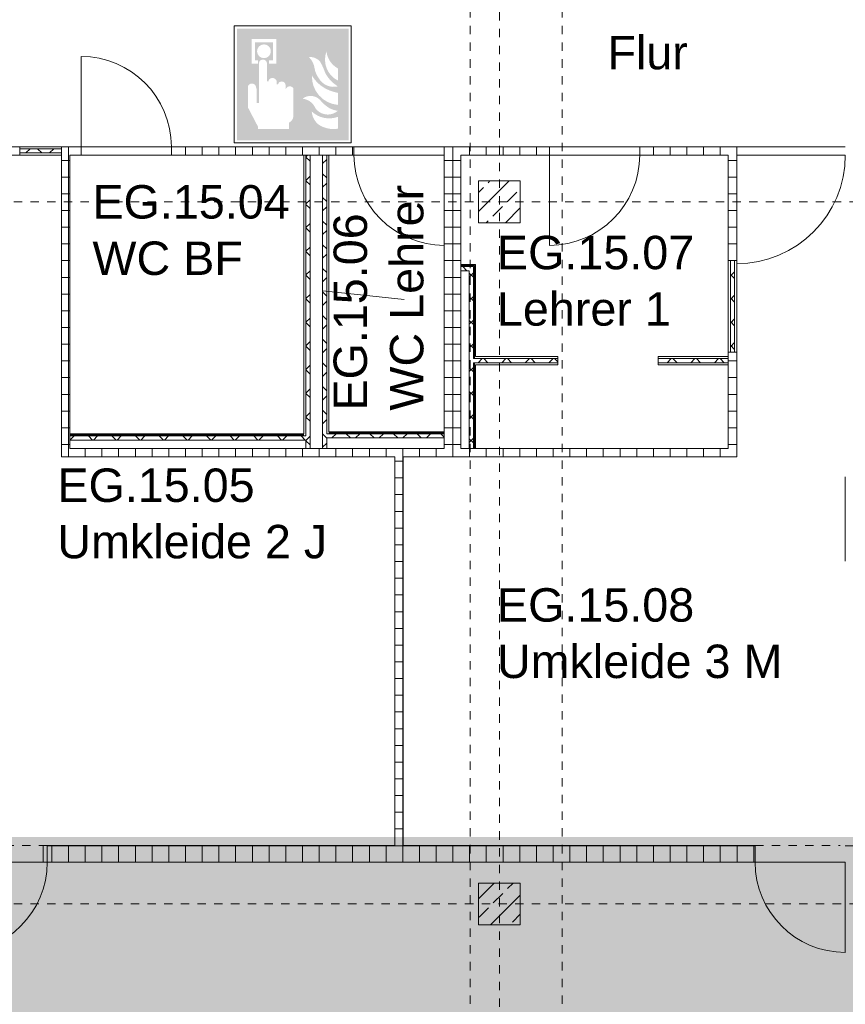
# Model space of a CAD drawing. Header units: metres. Extents: x -54 to 119, y -77 to 33.
# Tile 21 of 138: x -35.38 to -25.5, y -33.9 to -22.12. Entities that reach past the tile are written whole.
import ezdxf

# ---------------------------------------------------------------- set-up
doc = ezdxf.new("R2010")
doc.units = ezdxf.units.M
doc.linetypes.add('Rasterlinie', pattern=[0.019, 0.01, -0.003, 0.003, -0.003])
doc.linetypes.add('Über Schnittebene 1', pattern=[0.001, 0, -0.001])
for name, color, linetype, lineweight in [('A_Allgemeine Beschriftungen', 7, 'Continuous', 9), ('A_Detailelemente', 7, 'Continuous', 9), ('A_Geschossdecken', 7, 'Continuous', 9), ('A_Importierte Elemente in Familien', 7, 'Continuous', 9), ('A_Raster', 7, 'Continuous', 9), ('A_Räume_Beschriftung', 7, 'Continuous', 9), ('A_Tragwerksstützen_Stahlbeton', 7, 'Continuous', 18), ('A_Türen', 7, 'Continuous', 9), ('A_Wände', 7, 'Continuous', 9), ('A_Wände_Schraffur', 7, 'Continuous', 18)]:
    doc.layers.add(name, color=color, linetype=linetype, lineweight=lineweight)
doc.styles.add('Arial_B', font='txt', dxfattribs={"height": 0.3999999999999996})
pattern_1 = [(0, (0, 0), (0, 0.2), []), (90, (0, 0), (-0.2, 1.224646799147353e-17), [])]
pattern_2 = [(45, (0, 0), (-0.2283954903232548, 0.2283954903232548), []), (45, (0.228, 0), (-0.2283954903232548, 0.2283954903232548), [0.161, -0.081])]
pattern_3 = [(45, (0, 0), (-0.1414213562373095, 0.1414213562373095), []), (135, (0, 0), (-0.1414213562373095, -0.1414213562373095), [])]

# ---------------------------------------------------------------- blocks, each defined once
blk = doc.blocks.new('GSH_Tuer_I_1flg_SZ_OL - 1080x3000_2135_Voll-4498120-BS_Übersicht_EG_BRANDSCHUTZ')
at = {"layer": 'A_Türen'}
blk.add_line((0.5399999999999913, 1.144434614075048), (0.5399999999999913, 0.06443461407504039), dxfattribs=at)
at = {"layer": 'A_Türen', "linetype": 'Über Schnittebene 1'}
for p, q in [((-0.540000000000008, 0.06443461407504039), (0.5399999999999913, 0.06443461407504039)), ((-0.540000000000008, -0.03556538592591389), (0.479999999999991, -0.03556538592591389))]:
    blk.add_line(p, q, dxfattribs=at)
at = {"layer": 'A_Türen'}
blk.add_arc((0.5399999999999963, 0.06443461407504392), 1.080000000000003, 90.00000000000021, 180.0000000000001, dxfattribs=at)
blk = doc.blocks.new('GSH_Tuer_I_1flg_SZ_OL - 1080x3000_2135_Voll-4496610-BS_Übersicht_EG_BRANDSCHUTZ')
at = {"layer": 'A_Türen', "linetype": 'Über Schnittebene 1'}
for p, q in [((-0.540000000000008, 0.03556538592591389), (0.479999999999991, 0.03556538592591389)), ((-0.540000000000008, -0.06443461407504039), (0.5399999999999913, -0.06443461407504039))]:
    blk.add_line(p, q, dxfattribs=at)
at = {"layer": 'A_Türen'}
blk.add_line((0.5399999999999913, -1.144434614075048), (0.5399999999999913, -0.06443461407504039), dxfattribs=at)
blk.add_arc((0.5399999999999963, -0.06443461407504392), 1.080000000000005, 179.9999999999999, 269.9999999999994, dxfattribs=at)
blk = doc.blocks.new('GSH_Tuer_I_1flg_SZ_OL - 1080x3000_2135_Voll-4498089-BS_Übersicht_EG_BRANDSCHUTZ')
at = {"layer": 'A_Türen', "linetype": 'Über Schnittebene 1'}
for p, q in [((-0.540000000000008, 0.03556538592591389), (0.479999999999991, 0.03556538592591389)), ((-0.540000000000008, -0.06443461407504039), (0.5399999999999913, -0.06443461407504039))]:
    blk.add_line(p, q, dxfattribs=at)
at = {"layer": 'A_Türen'}
blk.add_line((0.5399999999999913, -1.144434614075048), (0.5399999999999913, -0.06443461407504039), dxfattribs=at)
blk.add_arc((0.5399999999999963, -0.06443461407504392), 1.080000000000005, 179.9999999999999, 269.9999999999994, dxfattribs=at)
blk = doc.blocks.new('GSH_Tuer_I_1flg_SZ_OL - 1080x3200_2135_Voll-4240879-BS_Übersicht_EG_BRANDSCHUTZ')
at = {"layer": 'A_Türen'}
blk.add_line((0.5399999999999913, 1.194434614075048), (0.5399999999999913, 0.1144346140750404), dxfattribs=at)
at = {"layer": 'A_Türen', "linetype": 'Über Schnittebene 1'}
for p, q in [((-0.540000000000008, 0.1144346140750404), (0.5399999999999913, 0.1144346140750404)), ((-0.540000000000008, -0.0855653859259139), (0.479999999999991, -0.0855653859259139))]:
    blk.add_line(p, q, dxfattribs=at)
at = {"layer": 'A_Türen'}
blk.add_arc((0.5399999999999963, 0.1144346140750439), 1.080000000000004, 90.00000000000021, 180.0000000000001, dxfattribs=at)
blk = doc.blocks.new('GSH_Tuer_I_1flg_SZ_OL - 1080x3200_2135_Voll-4240625-BS_Übersicht_EG_BRANDSCHUTZ')
at = {"layer": 'A_Türen', "linetype": 'Über Schnittebene 1'}
for p, q in [((-0.540000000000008, 0.0855653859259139), (0.479999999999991, 0.0855653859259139)), ((-0.540000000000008, -0.1144346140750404), (0.5399999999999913, -0.1144346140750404))]:
    blk.add_line(p, q, dxfattribs=at)
at = {"layer": 'A_Türen'}
blk.add_line((0.5399999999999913, -1.194434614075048), (0.5399999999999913, -0.1144346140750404), dxfattribs=at)
blk.add_arc((0.5399999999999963, -0.1144346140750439), 1.080000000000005, 179.9999999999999, 269.9999999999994, dxfattribs=at)
blk = doc.blocks.new('GSH_Tuer_I_1flg_SZ_OL - 1300x3000_2135_Voll-6719861-BS_Übersicht_EG_BRANDSCHUTZ')
at = {"layer": 'A_Türen'}
blk.add_line((0.6499999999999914, 1.36443461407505), (0.6499999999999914, 0.06443461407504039), dxfattribs=at)
at = {"layer": 'A_Türen', "linetype": 'Über Schnittebene 1'}
for p, q in [((-0.6500000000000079, 0.06443461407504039), (0.6499999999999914, 0.06443461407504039)), ((-0.6500000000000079, -0.03556538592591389), (0.589999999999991, -0.03556538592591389))]:
    blk.add_line(p, q, dxfattribs=at)
at = {"layer": 'A_Türen'}
blk.add_arc((0.6499999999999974, 0.06443461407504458), 1.300000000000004, 90.00000000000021, 180.0000000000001, dxfattribs=at)
blk = doc.blocks.new('Brandmelder DIN ISO 23601 - Brandmelder-7036843-BS_Übersicht_EG_BRANDSCHUTZ')
at = {"layer": 'A_Importierte Elemente in Familien'}
h = blk.add_hatch(color=256, dxfattribs=at)
edge = h.paths.add_edge_path(flags=0)
edge.add_line((-0.002467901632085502, 0.002712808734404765), (-0.002467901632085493, 0.001238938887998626))
edge.add_line((-0.002467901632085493, 0.001238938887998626), (-0.002027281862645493, 0.001238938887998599))
edge.add_line((-0.002027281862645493, 0.001238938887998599), (-0.002027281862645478, -0.00112065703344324))
edge.add_line((-0.002155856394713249, -0.001120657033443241), (-0.002027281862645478, -0.00112065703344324))
edge.add_line((-0.002155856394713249, -0.001120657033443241), (-0.002155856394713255, -0.000303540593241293))
edge.add_line((-0.002155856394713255, -0.0003035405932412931), (-0.00221021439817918, -0.0001129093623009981))
edge.add_arc((-0.002446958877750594, -0.00019667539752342), 0.000251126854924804, 19.48503514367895, 160.6502538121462)
edge.add_line((-0.002683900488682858, -0.0001134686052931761), (-0.002683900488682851, -0.001373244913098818))
edge.add_line((-0.002683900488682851, -0.001373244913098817), (-0.002075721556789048, -0.002539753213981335))
edge.add_line((-0.002075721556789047, -0.002672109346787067), (-0.002075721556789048, -0.002539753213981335))
edge.add_line((-0.002075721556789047, -0.002672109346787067), (-0.0002212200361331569, -0.002672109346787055))
edge.add_line((-0.0002212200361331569, -0.002672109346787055), (-0.0002212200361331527, -0.003341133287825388))
edge.add_line((-0.0002212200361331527, -0.003341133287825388), (-0.003341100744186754, -0.003341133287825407))
edge.add_line((-0.003341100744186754, -0.003341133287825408), (-0.003341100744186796, 0.003341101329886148))
edge.add_line((-0.003341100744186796, 0.003341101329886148), (-0.0009763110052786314, 0.003341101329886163))
edge.add_line((-0.0009763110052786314, 0.003341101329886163), (-0.0009763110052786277, 0.002712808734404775))
edge.add_line((-0.0009763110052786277, 0.002712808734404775), (-0.002467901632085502, 0.002712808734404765))
h = blk.add_hatch(color=256, dxfattribs=at)
edge = h.paths.add_edge_path(flags=0)
edge.add_line((-0.0004104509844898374, -0.0002696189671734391), (-0.0003859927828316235, -0.000231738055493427))
edge.add_line((-0.000419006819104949, -0.0002847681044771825), (-0.0004104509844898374, -0.0002696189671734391))
edge = h.paths.add_edge_path(flags=0)
edge.add_line((-0.0008851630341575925, -4.099037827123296e-06), (-0.000885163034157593, 7.129604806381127e-06))
edge.add_line((-0.0009633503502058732, -4.099037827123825e-06), (-0.0008851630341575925, -4.099037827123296e-06))
edge = h.paths.add_edge_path(flags=0)
edge.add_line((-0.001441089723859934, 0.0001774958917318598), (-0.001441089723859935, 0.0002505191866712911))
edge.add_line((-0.001543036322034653, 0.0001774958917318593), (-0.001441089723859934, 0.0001774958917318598))
edge = h.paths.add_edge_path(flags=0)
edge.add_line((0.002021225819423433, 0.00196148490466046), (0.0009645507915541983, 0.001633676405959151))
edge.add_line((0.0009645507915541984, 0.001633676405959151), (0.001140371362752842, 0.0005473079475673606))
edge.add_line((0.001140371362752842, 0.0005473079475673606), (0.0005895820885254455, -0.0008552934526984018))
edge.add_line((0.0005895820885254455, -0.0008552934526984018), (0.001136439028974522, -0.001623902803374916))
edge.add_line((0.001136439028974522, -0.001623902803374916), (0.001136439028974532, -0.003341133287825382))
edge.add_line((0.001136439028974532, -0.003341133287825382), (-0.0002212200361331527, -0.00334113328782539))
edge.add_line((-0.0002212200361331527, -0.00334113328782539), (-0.0002212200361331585, -0.002287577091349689))
edge.add_arc((-0.0004260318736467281, -0.001868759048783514), 0.0004662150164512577, 296.0597167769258, 351.2581299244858)
edge.add_line((3.476716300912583e-05, -0.001939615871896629), (3.476716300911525e-05, -0.0002322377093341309))
edge.add_arc((-0.0001757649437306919, -0.0003601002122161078), 0.0002463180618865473, 31.27157321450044, 148.5923489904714)
edge.add_line((-0.0004313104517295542, -0.000284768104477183), (-0.000419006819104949, -0.0002847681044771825))
edge.add_line((-0.0004313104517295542, -0.000284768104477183), (-0.0004313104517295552, -1.72525404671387e-05))
edge.add_arc((-0.0006610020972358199, -5.653615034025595e-05), 0.0002330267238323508, 9.705258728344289, 164.1444958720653)
edge.add_line((-0.0009633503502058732, -4.099037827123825e-06), (-0.0009633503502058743, 0.0001935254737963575))
edge.add_arc((-0.00121357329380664, 0.0001268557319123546), 0.0002589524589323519, 14.91936452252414, 151.4743111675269)
edge.add_line((-0.001543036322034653, 0.0001774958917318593), (-0.00154303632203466, 0.00123893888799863))
edge.add_line((-0.00154303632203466, 0.00123893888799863), (-0.0009763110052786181, 0.001238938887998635))
edge.add_line((-0.0009763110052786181, 0.001238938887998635), (-0.0009763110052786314, 0.003341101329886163))
edge.add_line((-0.0009763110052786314, 0.003341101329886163), (0.002021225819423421, 0.003341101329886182))
edge.add_line((0.002021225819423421, 0.003341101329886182), (0.002021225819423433, 0.00196148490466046))
h = blk.add_hatch(color=256, dxfattribs=at)
edge = h.paths.add_edge_path(flags=0)
edge.add_line((0.003341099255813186, 0.00334110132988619), (0.003341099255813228, -0.003341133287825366))
edge.add_line((0.003341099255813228, -0.003341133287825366), (0.001136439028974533, -0.003341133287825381))
edge.add_line((0.001136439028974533, -0.003341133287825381), (0.001136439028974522, -0.001623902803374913))
edge.add_arc((0.002245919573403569, -0.001540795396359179), 0.001112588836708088, 184.2838313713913, 228.6293256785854)
edge.add_arc((0.002432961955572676, -0.001078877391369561), 0.00159142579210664, 234.5778982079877, 279.8555089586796)
edge.add_line((0.002705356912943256, -0.002646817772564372), (0.002705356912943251, -0.001941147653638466))
edge.add_line((0.002705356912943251, -0.001941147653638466), (0.002694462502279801, -0.001578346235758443))
edge.add_line((0.002694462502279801, -0.001578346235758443), (0.002705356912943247, -0.001226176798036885))
edge.add_line((0.002705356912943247, -0.001226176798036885), (0.002705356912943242, -0.0005055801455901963))
edge.add_line((0.002705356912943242, -0.0005055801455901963), (0.002702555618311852, -0.0001150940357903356))
edge.add_line((0.002702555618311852, -0.0001150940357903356), (0.002705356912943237, 0.0002291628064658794))
edge.add_line((0.002705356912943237, 0.0002291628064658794), (0.002705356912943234, 0.000951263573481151))
edge.add_arc((0.003490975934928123, 0.002307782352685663), 0.001567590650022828, 224.4196320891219, 239.9230017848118, ccw=False)
edge.add_arc((0.003312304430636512, 0.002106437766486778), 0.001299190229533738, 186.4059159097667, 223.5925616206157, ccw=False)
edge.add_line((0.002021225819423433, 0.001961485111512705), (0.002021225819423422, 0.003341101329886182))
edge.add_line((0.002021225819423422, 0.003341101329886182), (0.003341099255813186, 0.00334110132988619))
h = blk.add_hatch(color=256, dxfattribs=at)
edge = h.paths.add_edge_path(flags=0)
edge.add_line((-0.002254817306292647, 0.001975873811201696), (-0.002135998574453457, 0.001975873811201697))
edge.add_line((-0.002254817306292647, 0.001975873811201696), (-0.00225481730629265, 0.002516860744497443))
edge.add_line((-0.00225481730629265, 0.002516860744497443), (-0.001189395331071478, 0.002516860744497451))
edge.add_line((-0.001189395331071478, 0.002516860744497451), (-0.001189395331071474, 0.001975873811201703))
edge.add_line((-0.001311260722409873, 0.001975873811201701), (-0.001189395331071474, 0.001975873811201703))
edge.add_arc((-0.001723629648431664, 0.001981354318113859), 0.0004124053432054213, 359.2385667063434, 540.7614332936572)
h = blk.add_hatch(color=256, dxfattribs=at)
edge = h.paths.add_edge_path(flags=0)
edge.add_arc((-0.001723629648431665, 0.001981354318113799), 0.0004124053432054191, 180.7614332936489, 359.238566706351)
edge.add_line((-0.001189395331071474, 0.001975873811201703), (-0.001311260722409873, 0.001975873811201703))
edge.add_line((-0.001189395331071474, 0.001975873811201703), (-0.001189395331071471, 0.001434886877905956))
edge.add_line((-0.001189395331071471, 0.001434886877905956), (-0.001428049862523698, 0.001434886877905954))
edge.add_line((-0.001428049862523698, 0.001434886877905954), (-0.001428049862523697, 0.001238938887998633))
edge.add_line((-0.00154303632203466, 0.001238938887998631), (-0.001428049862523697, 0.001238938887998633))
edge.add_arc((-0.001785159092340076, 0.001244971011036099), 0.0002421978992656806, 358.5728574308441, 541.4271425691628)
edge.add_line((-0.002088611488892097, 0.001238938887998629), (-0.002027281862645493, 0.0012389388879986))
edge.add_line((-0.002088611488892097, 0.001238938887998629), (-0.002088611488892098, 0.00143488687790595))
edge.add_line((-0.002088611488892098, 0.00143488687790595), (-0.002254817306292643, 0.001434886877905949))
edge.add_line((-0.002254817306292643, 0.001434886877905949), (-0.002254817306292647, 0.001975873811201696))
edge.add_line((-0.002254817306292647, 0.001975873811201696), (-0.002135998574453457, 0.001975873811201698))
h = blk.add_hatch(color=256, dxfattribs=at)
edge = h.paths.add_edge_path(flags=0)
edge.add_arc((0.003327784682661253, 0.001482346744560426), 0.001399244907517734, 159.8611230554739, 243.5874614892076)
edge.add_line((0.002705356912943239, 0.0002291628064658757), (0.002702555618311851, -0.0001150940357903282))
edge.add_arc((0.00371151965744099, 0.001593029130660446), 0.001983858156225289, 205.7146269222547, 239.4302581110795, ccw=False)
edge.add_arc((-0.001008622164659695, -0.0002391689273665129), 0.003089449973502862, 18.32656048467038, 31.17235520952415)
edge.add_arc((0.001044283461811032, 0.0008715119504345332), 0.0007663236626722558, 39.59896584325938, 95.97218717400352)
edge.add_line((0.0009645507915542, 0.001633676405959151), (0.002021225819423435, 0.00196148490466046))
h = blk.add_hatch(color=256, dxfattribs=at)
edge = h.paths.add_edge_path(flags=0)
edge.add_arc((0.002682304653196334, 0.00119282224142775), 0.001395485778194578, 189.6059068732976, 216.7551333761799)
edge.add_arc((0.002446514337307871, 0.0008750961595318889), 0.001022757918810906, 210.3855511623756, 284.4978676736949)
edge.add_line((0.002702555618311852, -0.0001150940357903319), (0.002705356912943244, -0.0005055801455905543))
edge.add_arc((0.003218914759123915, 0.002198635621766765), 0.002752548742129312, 242.9553600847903, 259.2470052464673, ccw=False)
edge.add_arc((0.002966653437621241, 0.001607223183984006), 0.002111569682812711, 210.1294976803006, 241.75515556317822, ccw=False)
edge.add_line((0.00114037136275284, 0.0005473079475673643), (0.0009645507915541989, 0.001633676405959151))
edge.add_arc((0.0001178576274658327, 0.0007804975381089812), 0.001201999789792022, 8.586404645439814, 45.21860566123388, ccw=False)
h = blk.add_hatch(color=256, dxfattribs=at)
edge = h.paths.add_edge_path(flags=0)
edge.add_line((0.002705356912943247, -0.001226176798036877), (0.002694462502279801, -0.001578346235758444))
edge.add_arc((0.002879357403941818, -0.0001194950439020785), 0.001470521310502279, 242.0142221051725, 262.77683994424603, ccw=False)
edge.add_arc((0.003389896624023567, 0.0005059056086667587), 0.002267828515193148, 220.2675334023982, 238.0351821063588, ccw=False)
edge.add_arc((0.001070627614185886, -0.001458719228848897), 0.0007717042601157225, 40.26753340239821, 128.5615330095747)
edge.add_line((0.000589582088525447, -0.0008552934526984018), (0.001140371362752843, 0.0005473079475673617))
edge.add_arc((0.002844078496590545, 0.0004649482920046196), 0.001696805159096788, 177.2323940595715, 265.3105741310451)
h = blk.add_hatch(color=256, dxfattribs=at)
edge = h.paths.add_edge_path(flags=0)
edge.add_arc((0.002095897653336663, -0.0008907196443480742), 0.0009116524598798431, 214.9220074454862, 311.0389025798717)
edge.add_line((0.002694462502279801, -0.001578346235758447), (0.002705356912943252, -0.001941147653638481))
edge.add_arc((0.002179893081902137, -0.000491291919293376), 0.001540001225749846, 227.3461867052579, 289.9217778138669, ccw=False)
edge.add_line((0.001136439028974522, -0.001623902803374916), (0.000589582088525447, -0.0008552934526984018))
edge.add_arc((0.000501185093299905, -0.001770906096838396), 0.0009198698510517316, 22.924189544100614, 84.48552141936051, ccw=False)
at = {"layer": 'A_Allgemeine Beschriftungen'}
for p, q in [((-0.003499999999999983, -0.003499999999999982), (-0.003500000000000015, 0.003500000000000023)), ((-0.003500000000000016, 0.003500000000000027), (0.003499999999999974, 0.003500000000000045)), ((0.003499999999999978, 0.003500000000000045), (0.003499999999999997, -0.003499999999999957)), ((0.003499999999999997, -0.003499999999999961), (-0.00349999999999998, -0.003499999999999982))]:
    blk.add_line(p, q, dxfattribs=at)
at = {"layer": 'A_Importierte Elemente in Familien', "flags": 128}
for points in [[(0.003499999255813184, 0.003500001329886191), (0.001749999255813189, 0.00350000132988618), (-7.441868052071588e-10, 0.003500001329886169), (-0.0017500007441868, 0.003500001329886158), (-0.003500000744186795, 0.003500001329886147)], [(-0.003500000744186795, 0.003500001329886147), (-0.003500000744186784, 0.001750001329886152), (-0.003500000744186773, 1.329886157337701e-09), (-0.003500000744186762, -0.001749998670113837), (-0.003500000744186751, -0.003499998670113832)], [(0.003499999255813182, 0.003500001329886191), (0.001749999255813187, 0.00350000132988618), (-7.4418680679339e-10, 0.003500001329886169), (-0.001750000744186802, 0.003500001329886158), (-0.003500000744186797, 0.003500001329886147)], [(-0.003500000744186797, 0.003500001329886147), (-0.003500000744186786, 0.001750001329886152), (-0.003500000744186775, 1.329886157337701e-09), (-0.003500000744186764, -0.001749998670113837), (-0.003500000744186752, -0.003499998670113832)], [(0.003499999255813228, -0.003499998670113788), (0.003499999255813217, -0.001749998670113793), (0.003499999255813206, 1.329886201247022e-09), (0.003499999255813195, 0.001750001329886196), (0.003499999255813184, 0.003500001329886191)], [(0.003499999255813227, -0.003499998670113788), (0.003499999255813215, -0.001749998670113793), (0.003499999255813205, 1.329886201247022e-09), (0.003499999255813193, 0.001750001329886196), (0.003499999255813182, 0.003500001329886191)], [(-0.003500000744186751, -0.003499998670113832), (-0.001750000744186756, -0.003499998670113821), (-7.441867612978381e-10, -0.00349999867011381), (0.001749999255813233, -0.003499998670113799), (0.003499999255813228, -0.003499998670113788)], [(-0.003500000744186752, -0.003499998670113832), (-0.001750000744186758, -0.003499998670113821), (-7.441867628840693e-10, -0.00349999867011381), (0.001749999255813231, -0.003499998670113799), (0.003499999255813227, -0.003499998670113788)]]:
    blk.add_lwpolyline(points, dxfattribs=at)

msp = doc.modelspace()

# ---------------------------------------------------------------- hatches: boundary and pattern name
at = {"layer": 'A_Detailelemente', "true_color": 0xff5959}
msp.add_hatch(color=11, dxfattribs=at).paths.add_polyline_path([(-3.743992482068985, -32.29696157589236), (-0.4439924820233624, -32.29696157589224), (-0.4439924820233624, -26.99696157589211), (-0.8439924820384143, -26.99696157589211), (-0.8439924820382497, -31.89696157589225), (-44.04399248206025, -31.89696157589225), (-44.04399248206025, -32.29696157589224), (-3.783992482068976, -32.29696157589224)], flags=0)
at = {"layer": 'A_Detailelemente', "true_color": 0xc2e2c4}
h = msp.add_hatch(color=254, dxfattribs=at)
h.paths.add_polyline_path([(1.056007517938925, -53.74696157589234), (6.696007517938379, -53.74696157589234), (6.696007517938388, -43.99696157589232), (12.86400751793, -43.99696157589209), (12.86400751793, -32.19696157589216), (-0.4439924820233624, -32.19696157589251), (-0.4439924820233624, -32.29696157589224), (-44.04399248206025, -32.29696157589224), (-44.04399248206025, -32.19696157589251), (-44.5784924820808, -32.19696157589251), (-44.5784924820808, -36.79696157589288), (-0.193992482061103, -36.79696157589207), (-0.1939924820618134, -53.74696157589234), (1.006007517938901, -53.74696157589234)], flags=0)
h.paths.add_polyline_path([(-14.99399248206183, -33.27196157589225), (-14.99399248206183, -33.27195647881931), (-14.99777202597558, -32.94696157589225)], flags=0)
at = {"layer": 'A_Tragwerksstützen_Stahlbeton', "lineweight": 9}
h = msp.add_hatch(dxfattribs=at)
h.set_pattern_fill('FP_9', color=256, style=0, pattern_type=2)
h.set_pattern_definition(pattern_2)
h.paths.add_polyline_path([(-29.59273205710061, -24.54696157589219), (-29.39399248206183, -24.54696157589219), (-29.39399248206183, -24.04696157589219), (-29.89399248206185, -24.04696157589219), (-29.89399248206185, -24.54696157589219)], flags=0)
h = msp.add_hatch(dxfattribs=at)
h.set_pattern_fill('FP_9', color=256, style=0, pattern_type=2)
h.set_pattern_definition(pattern_2)
h.paths.add_polyline_path([(-29.39399248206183, -32.9469615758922), (-29.39399248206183, -32.44696157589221), (-29.89399248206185, -32.44696157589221), (-29.89399248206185, -32.9469615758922)], flags=0)
at = {"layer": 'A_Wände_Schraffur', "lineweight": 9}
h = msp.add_hatch(dxfattribs=at)
h.set_pattern_fill('FP_2', color=256, style=0, pattern_type=2)
h.set_pattern_definition(pattern_3)
h.paths.add_polyline_path([(-34.88474210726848, -23.71196157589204), (-34.88399248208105, -23.71196157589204), (-34.88624135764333, -23.6619615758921), (-35.38399248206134, -23.6619615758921), (-35.38399248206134, -23.71196157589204)], flags=0)
h.paths.add_polyline_path([(-36.56899248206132, -23.71196157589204), (-36.51899248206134, -23.71196157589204), (-36.51899248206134, -23.66196157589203), (-36.56899248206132, -23.66196157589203)], flags=0)
h = msp.add_hatch(dxfattribs=at)
h.set_pattern_fill('FP_1', color=256, style=0, pattern_type=2)
h.set_pattern_definition(pattern_1)
h.paths.add_polyline_path([(-34.7339924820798, -23.73696157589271), (-34.64899248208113, -23.73696157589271), (-34.64899248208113, -23.63696157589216), (-34.88399248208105, -23.63696157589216), (-34.88399248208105, -23.6619615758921), (-34.7839924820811, -23.6619615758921), (-34.7839924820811, -23.73696157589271)], flags=0)
h.paths.add_polyline_path([(-31.98399248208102, -23.73696157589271), (-31.38399248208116, -23.73696157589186), (-31.38399248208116, -23.63696157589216), (-33.5689924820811, -23.63696157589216), (-33.5689924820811, -23.73696157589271)], flags=0)
h.paths.add_polyline_path([(-30.30399248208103, -23.73696157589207), (-29.04399248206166, -23.73696157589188), (-29.04399248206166, -23.63696157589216), (-30.30399248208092, -23.63696157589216)], flags=0)
h.paths.add_polyline_path([(-25.50399248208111, -23.73696157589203), (-22.19399248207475, -23.73696157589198), (-22.19399248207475, -23.63696157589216), (-25.50399248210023, -23.63696157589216)], flags=0)
h.paths.add_polyline_path([(-26.8289924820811, -23.73696157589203), (-26.80399248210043, -23.73696157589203), (-26.80399248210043, -23.63696157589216), (-27.96399248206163, -23.63696157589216), (-27.96399248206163, -23.73696157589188), (-26.87899248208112, -23.73696157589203)], flags=0)
h = msp.add_hatch(dxfattribs=at)
h.set_pattern_fill('FP_1', color=256, style=0, pattern_type=2)
h.set_pattern_definition(pattern_1)
h.paths.add_polyline_path([(-34.88399248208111, -27.34696157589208), (-34.7839924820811, -27.34696157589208), (-34.7839924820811, -23.6619615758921), (-34.88399248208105, -23.6619615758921), (-34.88399248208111, -26.06989061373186)], flags=0)
h = msp.add_hatch(dxfattribs=at)
h.set_pattern_fill('FP_2', color=256, style=0, pattern_type=2)
h.set_pattern_definition(pattern_3)
h.paths.add_polyline_path([(-31.90899248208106, -27.2469615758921), (-31.90899248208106, -23.73696157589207), (-31.95899248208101, -23.73696157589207), (-31.95899248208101, -27.2469615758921)], flags=0)
h = msp.add_hatch(dxfattribs=at)
h.set_pattern_fill('FP_2', color=256, style=0, pattern_type=2)
h.set_pattern_definition(pattern_3)
h.paths.add_polyline_path([(-31.75899248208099, -27.24696157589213), (-31.70899248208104, -27.24696157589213), (-31.70899248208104, -23.73696157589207), (-31.75899248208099, -23.73696157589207), (-31.75899248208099, -26.06989061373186)], flags=0)
h = msp.add_hatch(dxfattribs=at)
h.set_pattern_fill('FP_1', color=256, style=0, pattern_type=2)
h.set_pattern_definition(pattern_1)
h.paths.add_polyline_path([(-30.30399248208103, -27.24696157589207), (-30.10399248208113, -27.24696157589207), (-30.10399248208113, -23.73696157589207), (-30.30399248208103, -23.73696157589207), (-30.30399248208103, -27.12196157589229)], flags=0)
h = msp.add_hatch(dxfattribs=at)
h.set_pattern_fill('FP_1', color=256, style=0, pattern_type=2)
h.set_pattern_definition(pattern_1)
h.paths.add_polyline_path([(-26.80399248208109, -27.34696157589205), (-26.80399248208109, -26.09696157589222), (-26.90399248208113, -26.09696157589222), (-26.90399248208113, -27.34696157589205)], flags=0)
h.paths.add_polyline_path([(-26.90399248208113, -24.99696157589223), (-26.80399248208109, -24.99696157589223), (-26.80399248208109, -23.73696157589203), (-26.90399248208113, -23.73696157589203), (-26.90399248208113, -24.95446157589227)], flags=0)
h = msp.add_hatch(dxfattribs=at)
h.set_pattern_fill('FP_2', color=256, style=0, pattern_type=2)
h.set_pattern_definition(pattern_3)
h.paths.add_polyline_path([(-29.95399248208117, -25.12196157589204), (-29.95399248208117, -25.07196157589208), (-30.10399248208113, -25.07196157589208), (-30.10399248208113, -25.12196157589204), (-30.00399248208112, -25.12196157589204)], flags=0)
h = msp.add_hatch(dxfattribs=at)
h.set_pattern_fill('FP_2', color=256, style=0, pattern_type=2)
h.set_pattern_definition(pattern_3)
h.paths.add_polyline_path([(-26.8289924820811, -26.09696157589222), (-26.8289924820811, -24.99696157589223), (-26.87899248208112, -24.99696157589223), (-26.87899248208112, -26.09696157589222)], flags=0)
h = msp.add_hatch(dxfattribs=at)
h.set_pattern_fill('FP_2', color=256, style=0, pattern_type=2)
h.set_pattern_definition(pattern_3)
h.paths.add_polyline_path([(-30.00399248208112, -27.24696157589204), (-29.95399248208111, -27.24696157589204), (-29.95399248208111, -26.22196157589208), (-30.00399248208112, -26.22196157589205), (-30.00399248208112, -27.04696157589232)], flags=0)
h.paths.add_polyline_path([(-30.00399248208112, -26.17196157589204), (-29.95399248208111, -26.17196157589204), (-29.95530827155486, -25.12196157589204), (-30.00399248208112, -25.12196157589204), (-30.00399248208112, -26.06989061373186)], flags=0)
h = msp.add_hatch(dxfattribs=at)
h.set_pattern_fill('FP_2', color=256, style=0, pattern_type=2)
h.set_pattern_definition(pattern_3)
h.paths.add_polyline_path([(-29.95399248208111, -26.22196157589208), (-28.94399248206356, -26.22196157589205), (-28.94399248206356, -26.17196157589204), (-30.00399248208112, -26.17196157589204), (-30.00399248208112, -26.22196157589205), (-29.96931234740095, -26.22196157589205)], flags=0)
h = msp.add_hatch(dxfattribs=at)
h.set_pattern_fill('FP_2', color=256, style=0, pattern_type=2)
h.set_pattern_definition(pattern_3)
h.paths.add_polyline_path([(-27.33842716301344, -26.22196157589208), (-26.90399248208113, -26.22196157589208), (-26.90399248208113, -26.17196157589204), (-27.74399248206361, -26.17196157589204), (-27.74399248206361, -26.221961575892)], flags=0)
h = msp.add_hatch(dxfattribs=at)
h.set_pattern_fill('FP_2', color=256, style=0, pattern_type=2)
h.set_pattern_definition(pattern_3)
h.paths.add_polyline_path([(-30.30399248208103, -27.12196157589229), (-30.30399248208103, -27.0719615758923), (-31.70899248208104, -27.07196157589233), (-31.70899248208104, -27.12196157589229), (-30.71988450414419, -27.12196157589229)], flags=0)
h = msp.add_hatch(dxfattribs=at)
h.set_pattern_fill('FP_2', color=256, style=0, pattern_type=2)
h.set_pattern_definition(pattern_3)
h.paths.add_polyline_path([(-32.19237914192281, -27.14696157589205), (-31.95899248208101, -27.14696157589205), (-31.95899248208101, -27.09696157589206), (-34.7839924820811, -27.09696157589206), (-34.7839924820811, -27.14696157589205), (-34.10134184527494, -27.14696157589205)], flags=0)
h = msp.add_hatch(dxfattribs=at)
h.set_pattern_fill('FP_1', color=256, style=0, pattern_type=2)
h.set_pattern_definition(pattern_1)
h.paths.add_polyline_path([(-31.68399248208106, -27.34696157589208), (-26.90399248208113, -27.34696157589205), (-26.90399248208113, -27.24696157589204), (-34.7839924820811, -27.24696157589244), (-34.7839924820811, -27.34696157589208), (-31.70899248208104, -27.34696157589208)], flags=0)
h = msp.add_hatch(dxfattribs=at)
h.set_pattern_fill('FP_1', color=256, style=0, pattern_type=2)
h.set_pattern_definition(pattern_1)
h.paths.add_polyline_path([(-30.89399248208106, -31.99696157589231), (-30.79399248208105, -31.99696157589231), (-30.79399248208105, -27.34696157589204), (-30.89399248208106, -27.34696157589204), (-30.89399248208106, -31.99221098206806)], flags=0)
h = msp.add_hatch(dxfattribs=at)
h.set_pattern_fill('FP_1', color=256, style=0, pattern_type=2)
h.set_pattern_definition(pattern_1)
h.paths.add_polyline_path([(-4.795378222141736, -32.19696157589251), (-3.783992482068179, -32.19696157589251), (-3.783992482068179, -31.99696157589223), (-6.303992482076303, -31.99696157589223), (-6.303992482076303, -32.19696157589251)], flags=0)
h.paths.add_polyline_path([(-24.1039924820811, -32.19696157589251), (-21.7839924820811, -32.19696157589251), (-21.7839924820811, -31.99696157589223), (-23.44399248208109, -31.99696157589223), (-23.44399248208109, -32.11696157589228), (-23.84399248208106, -32.11696157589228), (-23.84399248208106, -31.99696157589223), (-25.50399248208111, -31.99696157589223), (-25.50399248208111, -32.19696157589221), (-25.08412226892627, -32.19696157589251)], flags=0)
h.paths.add_polyline_path([(-44.6439924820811, -32.19696157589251), (-40.98399248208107, -32.19696157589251), (-40.98399248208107, -31.99696157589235), (-44.6439924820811, -31.99696157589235), (-44.6439924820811, -32.1759423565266)], flags=0)
h.paths.add_polyline_path([(-7.613259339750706, -32.19696157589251), (-7.383992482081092, -32.19696157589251), (-7.383992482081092, -31.99696157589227), (-9.043992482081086, -31.99696157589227), (-9.043992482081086, -32.11696157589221), (-9.443992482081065, -32.11696157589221), (-9.443992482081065, -31.99696157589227), (-11.1039924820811, -31.99696157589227), (-11.1039924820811, -32.19696157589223), (-7.793992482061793, -32.19696157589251)], flags=0)
h.paths.add_polyline_path([(-39.90399248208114, -32.19696157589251), (-36.13399248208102, -32.19696157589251), (-36.13399248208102, -31.99696157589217), (-37.84399248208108, -31.99696157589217), (-37.84399248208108, -32.11696157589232), (-38.24399248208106, -32.11696157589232), (-38.24399248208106, -31.99696157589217), (-39.90399248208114, -31.99696157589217)], flags=0)
h.paths.add_polyline_path([(-26.80399248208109, -32.19696157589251), (-26.5839924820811, -32.19696157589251), (-26.5839924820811, -31.99696157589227), (-35.05399248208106, -31.99696157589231), (-35.05399248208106, -32.19696157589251), (-27.33842716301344, -32.19696157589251)], flags=0)
h.paths.add_polyline_path([(-20.57551248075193, -32.19696157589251), (-12.1839924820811, -32.19696157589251), (-12.1839924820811, -31.99696157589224), (-20.70399248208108, -31.99696157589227), (-20.70399248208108, -32.19696157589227)], flags=0)

# ---------------------------------------------------------------- linework, layer by layer
at = {"layer": 'A_Geschossdecken'}
for p, q in [((-36.5189924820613, -23.63696157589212), (-35.3839924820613, -23.63696157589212)), ((-34.6489924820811, -23.63696157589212), (-33.56899248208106, -23.63696157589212)), ((-31.38399248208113, -23.63696157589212), (-30.3039924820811, -23.63696157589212)), ((-29.04399248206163, -23.63696157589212), (-27.9639924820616, -23.63696157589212)), ((-26.80399248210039, -23.63696157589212), (-25.50399248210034, -23.63696157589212)), ((-35.3839924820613, -23.73696157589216), (-36.5189924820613, -23.73696157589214)), ((-33.56899248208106, -23.73696157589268), (-34.6489924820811, -23.73696157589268)), ((-30.30399248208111, -23.73696157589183), (-31.38399248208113, -23.73696157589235)), ((-27.9639924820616, -23.73696157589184), (-29.04399248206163, -23.73696157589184)), ((-25.50399248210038, -23.736961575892), (-26.80399248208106, -23.73696157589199)), ((-25.50399248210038, -28.59696157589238), (-25.50399248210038, -27.58696157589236)), ((-35.10399248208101, -32.19696157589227), (-35.10399248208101, -31.99696157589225)), ((-35.10399248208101, -31.99696157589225), (-35.05399248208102, -31.99696157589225)), ((-36.13399248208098, -32.19696157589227), (-35.05399248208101, -32.19696157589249)), ((-26.58399248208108, -32.19696157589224), (-25.50399248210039, -32.19696157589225))]:
    msp.add_line(p, q, dxfattribs=at)
at = {"layer": 'A_Raster', "linetype": 'Rasterlinie'}
for p, q in [((-29.99399248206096, -41.6913407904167), (-29.99399248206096, 20.45565528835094)), ((-28.89399248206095, -41.6913407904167), (-28.89399248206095, 20.45565528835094)), ((-29.64399248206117, -76.12803487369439), (-29.64399248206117, -20.78254856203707)), ((-52.6553280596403, -24.29696157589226), (8.002166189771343, -24.29696157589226)), ((-52.6553280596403, -32.69696157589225), (8.002166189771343, -32.69696157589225))]:
    msp.add_line(p, q, dxfattribs=at)
at = {"layer": 'A_Räume_Beschriftung'}
msp.add_line((-30.78360611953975, -25.46559021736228), (-31.75689410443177, -25.35946767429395), dxfattribs=at)
at = {"layer": 'A_Tragwerksstützen_Stahlbeton'}
for p, q in [((-29.39399248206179, -24.04696157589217), (-29.89399248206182, -24.04696157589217)), ((-29.89399248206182, -24.04696157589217), (-29.89399248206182, -24.54696157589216)), ((-29.39399248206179, -24.54696157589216), (-29.39399248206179, -24.04696157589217)), ((-29.89399248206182, -24.54696157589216), (-29.39399248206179, -24.54696157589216)), ((-29.39399248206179, -32.44696157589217), (-29.89399248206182, -32.44696157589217)), ((-29.89399248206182, -32.44696157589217), (-29.89399248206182, -32.94696157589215)), ((-29.39399248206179, -32.94696157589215), (-29.39399248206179, -32.44696157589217)), ((-29.89399248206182, -32.94696157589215), (-29.39399248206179, -32.94696157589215))]:
    msp.add_line(p, q, dxfattribs=at)
at = {"layer": 'A_Wände', "lineweight": 18}
for p, q in [((-34.6489924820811, -23.63696157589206), (-35.3839924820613, -23.63696157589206)), ((-35.3839924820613, -23.63696157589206), (-35.3839924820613, -23.73696157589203)), ((-34.6489924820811, -23.73696157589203), (-34.6489924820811, -23.63696157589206)), ((-31.38399248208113, -23.63696157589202), (-33.56899248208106, -23.63696157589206)), ((-33.56899248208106, -23.63696157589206), (-33.56899248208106, -23.73696157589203)), ((-31.38399248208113, -23.73696157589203), (-31.38399248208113, -23.63696157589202)), ((-30.3039924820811, -23.63696157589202), (-30.30399248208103, -27.04696157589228)), ((-29.04399248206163, -23.63696157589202), (-30.3039924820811, -23.63696157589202)), ((-29.04399248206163, -23.736961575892), (-29.04399248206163, -23.63696157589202)), ((-26.80399248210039, -23.63696157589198), (-27.9639924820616, -23.63696157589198)), ((-27.9639924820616, -23.63696157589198), (-27.9639924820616, -23.736961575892)), ((-26.80399248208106, -27.34696157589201), (-26.80399248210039, -23.63696157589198)), ((-35.3839924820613, -23.73696157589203), (-34.8839924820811, -23.73696157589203)), ((-34.8839924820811, -23.73696157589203), (-34.8839924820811, -27.34696157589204)), ((-34.78399248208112, -27.07196157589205), (-34.78399248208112, -23.73696157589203)), ((-34.78399248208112, -23.73696157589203), (-34.6489924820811, -23.73696157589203)), ((-33.56899248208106, -23.73696157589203), (-31.98399248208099, -23.73696157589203)), ((-31.98399248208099, -23.73696157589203), (-31.98399248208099, -27.07196157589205)), ((-31.68399248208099, -27.04696157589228), (-31.68399248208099, -23.73696157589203)), ((-31.68399248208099, -23.73696157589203), (-31.38399248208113, -23.73696157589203)), ((-30.10399248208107, -25.04696157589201), (-30.10399248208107, -23.73696157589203)), ((-30.10399248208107, -23.73696157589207), (-29.04399248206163, -23.736961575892)), ((-27.9639924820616, -23.736961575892), (-26.90399248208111, -23.736961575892)), ((-26.90399248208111, -23.736961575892), (-26.90399248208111, -26.14696157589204)), ((-29.92899248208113, -25.04696157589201), (-30.10399248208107, -25.04696157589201)), ((-29.92899248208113, -26.146961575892), (-29.92899248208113, -25.04696157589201)), ((-30.10399248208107, -27.24696157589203), (-30.10399248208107, -25.22196157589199)), ((-28.94399248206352, -26.146961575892), (-29.92899248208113, -26.146961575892)), ((-28.94399248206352, -26.24696157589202), (-28.94399248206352, -26.146961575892)), ((-26.90399248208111, -26.146961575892), (-27.74399248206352, -26.146961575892)), ((-27.74399248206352, -26.146961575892), (-27.74399248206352, -26.24696157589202)), ((-29.92899248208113, -27.24696157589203), (-29.92899248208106, -26.24696157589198)), ((-29.92899248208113, -26.24696157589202), (-28.94399248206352, -26.24696157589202)), ((-27.74399248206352, -26.24696157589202), (-26.90399248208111, -26.24696157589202)), ((-26.90399248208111, -26.24696157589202), (-26.90399248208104, -27.24696157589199)), ((-31.98399248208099, -27.07196157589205), (-34.78399248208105, -27.07196157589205)), ((-30.3039924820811, -27.04696157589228), (-31.68399248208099, -27.04696157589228)), ((-26.90399248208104, -27.24696157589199), (-29.92899248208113, -27.24696157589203)), ((-34.8839924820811, -27.34696157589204), (-30.89399248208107, -27.34696157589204)), ((-30.89399248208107, -27.34696157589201), (-30.893992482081, -31.99696157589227)), ((-30.79399248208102, -31.99696157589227), (-30.79399248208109, -27.34696157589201)), ((-30.79399248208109, -27.34696157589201), (-26.80399248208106, -27.34696157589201)), ((-30.893992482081, -31.99696157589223), (-35.05399248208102, -31.99696157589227)), ((-35.05399248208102, -31.99696157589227), (-35.05399248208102, -32.19696157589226)), ((-26.58399248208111, -31.99696157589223), (-30.79399248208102, -31.99696157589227)), ((-26.58399248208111, -32.19696157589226), (-26.58399248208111, -31.99696157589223)), ((-35.05399248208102, -32.19696157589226), (-26.58399248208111, -32.19696157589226))]:
    msp.add_line(p, q, dxfattribs=at)
at = {"layer": 'A_Wände'}
for p, q in [((-34.8839924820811, -23.66196157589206), (-35.3839924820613, -23.66196157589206)), ((-34.8839924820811, -23.63696157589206), (-34.8839924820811, -23.73696157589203)), ((-34.8839924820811, -23.71196157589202), (-35.3839924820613, -23.71196157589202)), ((-31.68399248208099, -23.73696157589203), (-31.98399248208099, -23.73696157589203)), ((-31.95899248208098, -23.73696157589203), (-31.95899248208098, -27.09696157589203)), ((-31.90899248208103, -23.73696157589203), (-31.90899248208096, -27.24696157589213)), ((-31.75899248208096, -23.73696157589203), (-31.75899248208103, -27.2469615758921)), ((-31.708992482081, -23.73696157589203), (-31.708992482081, -27.0719615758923)), ((-30.10399248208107, -25.04696157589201), (-30.10399248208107, -25.22196157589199)), ((-29.94149248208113, -25.05946157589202), (-30.10399248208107, -25.05946157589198)), ((-29.95399248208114, -25.07196157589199), (-30.10399248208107, -25.07196157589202)), ((-29.95399248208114, -25.07196157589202), (-29.95399248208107, -26.17196157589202)), ((-29.94149248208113, -25.05946157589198), (-29.94149248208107, -26.17196157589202)), ((-26.90399248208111, -24.9969615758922), (-26.80399248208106, -24.9969615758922)), ((-26.8789924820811, -26.09696157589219), (-26.8789924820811, -24.9969615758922)), ((-26.82899248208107, -26.09696157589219), (-26.82899248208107, -24.9969615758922)), ((-30.0039924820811, -25.12196157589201), (-30.10399248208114, -25.12196157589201)), ((-30.0039924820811, -25.12196157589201), (-30.0039924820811, -27.24696157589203)), ((-26.80399248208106, -26.09696157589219), (-26.90399248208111, -26.09696157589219)), ((-26.90399248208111, -26.24696157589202), (-26.90399248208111, -26.146961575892)), ((-28.94399248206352, -26.17196157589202), (-29.95399248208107, -26.17196157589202)), ((-29.95399248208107, -26.221961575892), (-29.95399248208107, -27.24696157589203)), ((-29.95399248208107, -26.221961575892), (-28.94399248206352, -26.22196157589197)), ((-29.94149248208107, -26.221961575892), (-29.94149248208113, -27.24696157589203)), ((-26.90399248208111, -26.17196157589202), (-27.74399248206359, -26.17196157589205)), ((-26.90399248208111, -26.22196157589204), (-27.74399248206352, -26.22196157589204)), ((-34.78399248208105, -27.07196157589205), (-34.78399248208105, -27.24696157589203)), ((-31.98399248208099, -27.08446157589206), (-34.78399248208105, -27.08446157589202)), ((-30.3039924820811, -27.0719615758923), (-31.708992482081, -27.07196157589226)), ((-30.3039924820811, -27.05946157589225), (-31.68399248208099, -27.05946157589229)), ((-30.30399248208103, -27.24696157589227), (-30.3039924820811, -27.04696157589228)), ((-31.95899248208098, -27.09696157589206), (-34.78399248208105, -27.09696157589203)), ((-31.95899248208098, -27.14696157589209), (-34.78399248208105, -27.14696157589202)), ((-31.95899248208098, -27.14696157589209), (-31.95899248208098, -27.24696157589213)), ((-31.708992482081, -27.12196157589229), (-31.708992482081, -27.2469615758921)), ((-30.3039924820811, -27.12196157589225), (-31.708992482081, -27.12196157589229)), ((-34.78399248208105, -27.24696157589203), (-31.98399248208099, -27.24696157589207)), ((-30.30399248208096, -27.24696157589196), (-31.98399248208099, -27.24696157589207)), ((-30.10399248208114, -27.24696157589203), (-29.92899248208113, -27.24696157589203))]:
    msp.add_line(p, q, dxfattribs=at)

# ---------------------------------------------------------------- block references
at = {"layer": 'A_Allgemeine Beschriftungen', "xscale": 200, "yscale": 200, "zscale": 200}
msp.add_blockref('Brandmelder DIN ISO 23601 - Brandmelder-7036843-BS_Übersicht_EG_BRANDSCHUTZ', (-32.11618820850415, -22.89141720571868), dxfattribs=at)
at = {"layer": 'A_Türen', "rotation": 180}
for name, p in [('GSH_Tuer_I_1flg_SZ_OL - 1080x3000_2135_Voll-4498089-BS_Übersicht_EG_BRANDSCHUTZ', (-34.10899248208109, -23.70139618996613)), ('GSH_Tuer_I_1flg_SZ_OL - 1080x3000_2135_Voll-4498120-BS_Übersicht_EG_BRANDSCHUTZ', (-28.50399248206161, -23.67252696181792)), ('GSH_Tuer_I_1flg_SZ_OL - 1300x3000_2135_Voll-6719861-BS_Übersicht_EG_BRANDSCHUTZ', (-26.15399248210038, -23.6725269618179)), ('GSH_Tuer_I_1flg_SZ_OL - 1080x3200_2135_Voll-4240879-BS_Übersicht_EG_BRANDSCHUTZ', (-35.59399248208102, -32.08252696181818))]:
    msp.add_blockref(name, p, dxfattribs=at)
at = {"layer": 'A_Türen'}
for name, p in [('GSH_Tuer_I_1flg_SZ_OL - 1080x3000_2135_Voll-4496610-BS_Übersicht_EG_BRANDSCHUTZ', (-30.84399248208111, -23.67252696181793)), ('GSH_Tuer_I_1flg_SZ_OL - 1080x3200_2135_Voll-4240625-BS_Übersicht_EG_BRANDSCHUTZ', (-26.04399248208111, -32.08252696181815))]:
    msp.add_blockref(name, p, dxfattribs=at)

# ---------------------------------------------------------------- texts
at = {"layer": 'A_Räume_Beschriftung', "char_height": 0.3999999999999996, "attachment_point": 1, "style": 'Arial_B'}
for s, insert, width in [('Flur', (-28.35072473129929, -22.3103036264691), 1.298733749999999), ('EG.15.04', (-34.51353816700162, -24.0964677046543), 2.918142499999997), ('EG.15.07', (-29.6727247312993, -24.70270953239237), 2.918142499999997), ('WC BF', (-34.51353816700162, -24.7711552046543), 2.228691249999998), ('Lehrer 1', (-29.6727247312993, -25.37739703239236), 2.725737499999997), ('EG.15.05', (-34.9333598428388, -27.48683492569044), 2.918142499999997), ('Umkleide 2 J', (-34.9333598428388, -28.16152242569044), 4.216876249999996), ('EG.15.08', (-29.6727247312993, -28.91942232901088), 2.918142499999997), ('Umkleide 3 M', (-29.6727247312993, -29.59410982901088), 4.425314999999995)]:
    msp.add_mtext(s, dxfattribs=dict(at, insert=insert, width=width))
at = {"layer": 'A_Räume_Beschriftung', "char_height": 0.3999999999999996, "attachment_point": 1, "rotation": 90, "style": 'Arial_B'}
for s, insert, width in [('WC Lehrer', (-30.9530399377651, -26.79446767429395), 3.463289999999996), ('EG.15.06', (-31.6277274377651, -26.79446767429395), 2.918142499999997)]:
    msp.add_mtext(s, dxfattribs=dict(at, insert=insert, width=width))

doc.saveas('drawing.dxf')
